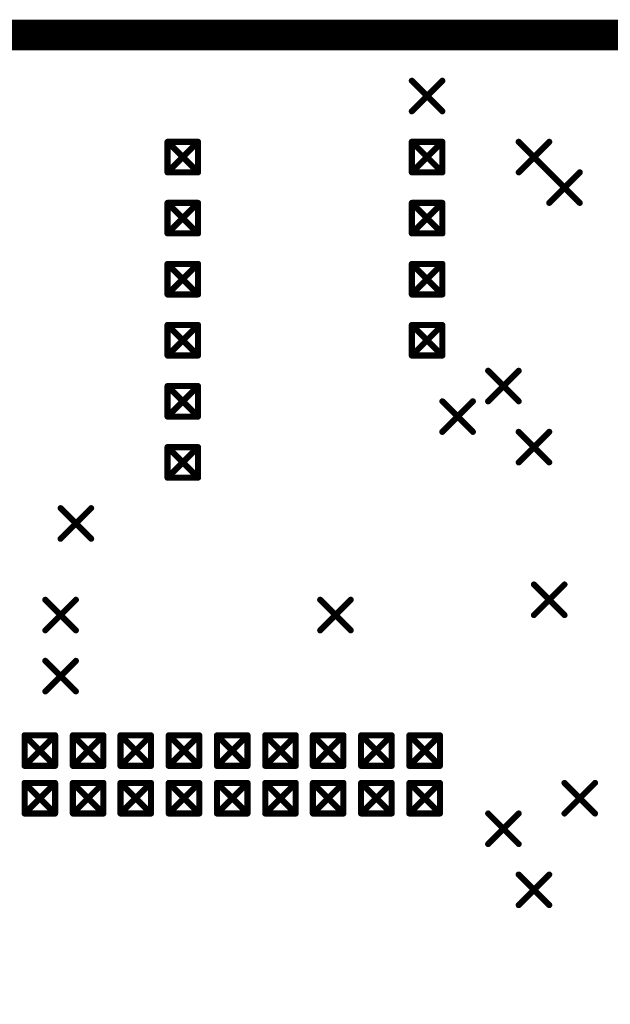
# Model space of a CAD drawing. Extents: x 0.17 to 7.45, y -1.34 to 4.7.
# Tile 6 of 13: x 1.98 to 2.95, y 3.08 to 4.7. Entities that reach past the tile are written whole.
import ezdxf

# ---------------------------------------------------------------- set-up
doc = ezdxf.new("R2010")
doc.units = 0

msp = doc.modelspace()

# ---------------------------------------------------------------- linework, layer by layer
at = {"const_width": 0.05}
msp.add_lwpolyline([(0.196, 0.171), (0.196, 4.671), (7.421, 4.671), (7.421, 0.171), (0.196, 0.171)], close=True, dxfattribs=at)
at = {"layer": 'DRD', "const_width": 0.01}
for points in [[(2.621, 4.596), (2.671, 4.546)], [(2.621, 4.546), (2.671, 4.596)], [(2.621, 4.596), (2.671, 4.546)], [(2.621, 4.546), (2.671, 4.596)], [(2.221, 4.496), (2.271, 4.446)], [(2.221, 4.446), (2.271, 4.496)], [(2.221, 4.496), (2.271, 4.496)], [(2.221, 4.446), (2.221, 4.496)], [(2.271, 4.496), (2.271, 4.446)], [(2.621, 4.496), (2.671, 4.446)], [(2.621, 4.446), (2.671, 4.496)], [(2.621, 4.496), (2.671, 4.496)], [(2.621, 4.446), (2.621, 4.496)], [(2.671, 4.496), (2.671, 4.446)], [(2.796, 4.496), (2.846, 4.446)], [(2.796, 4.446), (2.846, 4.496)], [(2.271, 4.446), (2.221, 4.446)], [(2.671, 4.446), (2.621, 4.446)], [(2.846, 4.446), (2.896, 4.396)], [(2.846, 4.396), (2.896, 4.446)], [(2.221, 4.396), (2.271, 4.346)], [(2.221, 4.346), (2.271, 4.396)], [(2.221, 4.396), (2.271, 4.396)], [(2.221, 4.346), (2.221, 4.396)], [(2.271, 4.396), (2.271, 4.346)], [(2.621, 4.396), (2.671, 4.346)], [(2.621, 4.346), (2.671, 4.396)], [(2.621, 4.396), (2.671, 4.396)], [(2.621, 4.346), (2.621, 4.396)], [(2.671, 4.396), (2.671, 4.346)], [(2.271, 4.346), (2.221, 4.346)], [(2.671, 4.346), (2.621, 4.346)], [(2.221, 4.296), (2.271, 4.246)], [(2.221, 4.246), (2.271, 4.296)], [(2.221, 4.296), (2.271, 4.296)], [(2.221, 4.246), (2.221, 4.296)], [(2.271, 4.296), (2.271, 4.246)], [(2.621, 4.296), (2.671, 4.246)], [(2.621, 4.246), (2.671, 4.296)], [(2.621, 4.296), (2.671, 4.296)], [(2.621, 4.246), (2.621, 4.296)], [(2.671, 4.296), (2.671, 4.246)], [(2.271, 4.246), (2.221, 4.246)], [(2.671, 4.246), (2.621, 4.246)], [(2.221, 4.196), (2.271, 4.146)], [(2.221, 4.146), (2.271, 4.196)], [(2.221, 4.196), (2.271, 4.196)], [(2.221, 4.146), (2.221, 4.196)], [(2.271, 4.196), (2.271, 4.146)], [(2.621, 4.196), (2.671, 4.146)], [(2.621, 4.146), (2.671, 4.196)], [(2.621, 4.196), (2.671, 4.196)], [(2.621, 4.146), (2.621, 4.196)], [(2.671, 4.196), (2.671, 4.146)], [(2.271, 4.146), (2.221, 4.146)], [(2.671, 4.146), (2.621, 4.146)], [(2.746, 4.121), (2.796, 4.071)], [(2.746, 4.071), (2.796, 4.121)], [(2.221, 4.096), (2.271, 4.046)], [(2.221, 4.046), (2.271, 4.096)], [(2.221, 4.096), (2.271, 4.096)], [(2.221, 4.046), (2.221, 4.096)], [(2.271, 4.096), (2.271, 4.046)], [(2.671, 4.071), (2.721, 4.021)], [(2.671, 4.021), (2.721, 4.071)], [(2.271, 4.046), (2.221, 4.046)], [(2.796, 4.021), (2.846, 3.971)], [(2.796, 3.971), (2.846, 4.021)], [(2.221, 3.996), (2.271, 3.946)], [(2.221, 3.946), (2.271, 3.996)], [(2.221, 3.996), (2.271, 3.996)], [(2.221, 3.946), (2.221, 3.996)], [(2.271, 3.996), (2.271, 3.946)], [(2.271, 3.946), (2.221, 3.946)], [(2.046, 3.896), (2.096, 3.846)], [(2.046, 3.846), (2.096, 3.896)], [(2.821, 3.771), (2.871, 3.721)], [(2.821, 3.721), (2.871, 3.771)], [(2.021, 3.746), (2.071, 3.696)], [(2.021, 3.696), (2.071, 3.746)], [(2.471, 3.746), (2.521, 3.696)], [(2.471, 3.696), (2.521, 3.746)], [(2.021, 3.646), (2.071, 3.596)], [(2.021, 3.596), (2.071, 3.646)], [(1.987, 3.524), (2.037, 3.474)], [(1.987, 3.474), (2.037, 3.524)], [(1.987, 3.524), (2.037, 3.524)], [(1.987, 3.474), (1.987, 3.524)], [(2.037, 3.524), (2.037, 3.474)], [(2.066, 3.524), (2.116, 3.474)], [(2.066, 3.474), (2.116, 3.524)], [(2.066, 3.524), (2.116, 3.524)], [(2.066, 3.474), (2.066, 3.524)], [(2.116, 3.524), (2.116, 3.474)], [(2.144, 3.524), (2.194, 3.474)], [(2.144, 3.474), (2.194, 3.524)], [(2.144, 3.524), (2.194, 3.524)], [(2.144, 3.474), (2.144, 3.524)], [(2.194, 3.524), (2.194, 3.474)], [(2.223, 3.524), (2.273, 3.474)], [(2.223, 3.474), (2.273, 3.524)], [(2.223, 3.524), (2.273, 3.524)], [(2.223, 3.474), (2.223, 3.524)], [(2.273, 3.524), (2.273, 3.474)], [(2.302, 3.524), (2.352, 3.474)], [(2.302, 3.474), (2.352, 3.524)], [(2.302, 3.524), (2.352, 3.524)], [(2.302, 3.474), (2.302, 3.524)], [(2.352, 3.524), (2.352, 3.474)], [(2.381, 3.524), (2.431, 3.474)], [(2.381, 3.474), (2.431, 3.524)], [(2.381, 3.524), (2.431, 3.524)], [(2.381, 3.474), (2.381, 3.524)], [(2.431, 3.524), (2.431, 3.474)], [(2.459, 3.524), (2.509, 3.474)], [(2.459, 3.474), (2.509, 3.524)], [(2.459, 3.524), (2.509, 3.524)], [(2.459, 3.474), (2.459, 3.524)], [(2.509, 3.524), (2.509, 3.474)], [(2.538, 3.524), (2.588, 3.474)], [(2.538, 3.474), (2.588, 3.524)], [(2.538, 3.524), (2.588, 3.524)], [(2.538, 3.474), (2.538, 3.524)], [(2.588, 3.524), (2.588, 3.474)], [(2.617, 3.524), (2.667, 3.474)], [(2.617, 3.474), (2.667, 3.524)], [(2.617, 3.524), (2.667, 3.524)], [(2.617, 3.474), (2.617, 3.524)], [(2.667, 3.524), (2.667, 3.474)], [(2.037, 3.474), (1.987, 3.474)], [(2.116, 3.474), (2.066, 3.474)], [(2.194, 3.474), (2.144, 3.474)], [(2.273, 3.474), (2.223, 3.474)], [(2.352, 3.474), (2.302, 3.474)], [(2.431, 3.474), (2.381, 3.474)], [(2.509, 3.474), (2.459, 3.474)], [(2.588, 3.474), (2.538, 3.474)], [(2.667, 3.474), (2.617, 3.474)], [(1.987, 3.446), (2.037, 3.396)], [(1.987, 3.396), (2.037, 3.446)], [(1.987, 3.446), (2.037, 3.446)], [(1.987, 3.396), (1.987, 3.446)], [(2.037, 3.446), (2.037, 3.396)], [(2.066, 3.446), (2.116, 3.396)], [(2.066, 3.396), (2.116, 3.446)], [(2.066, 3.446), (2.116, 3.446)], [(2.066, 3.396), (2.066, 3.446)], [(2.116, 3.446), (2.116, 3.396)], [(2.144, 3.446), (2.194, 3.396)], [(2.144, 3.396), (2.194, 3.446)], [(2.144, 3.446), (2.194, 3.446)], [(2.144, 3.396), (2.144, 3.446)], [(2.194, 3.446), (2.194, 3.396)], [(2.223, 3.446), (2.273, 3.396)], [(2.223, 3.396), (2.273, 3.446)], [(2.223, 3.446), (2.273, 3.446)], [(2.223, 3.396), (2.223, 3.446)], [(2.273, 3.446), (2.273, 3.396)], [(2.302, 3.446), (2.352, 3.396)], [(2.302, 3.396), (2.352, 3.446)], [(2.302, 3.446), (2.352, 3.446)], [(2.302, 3.396), (2.302, 3.446)], [(2.352, 3.446), (2.352, 3.396)], [(2.381, 3.446), (2.431, 3.396)], [(2.381, 3.396), (2.431, 3.446)], [(2.381, 3.446), (2.431, 3.446)], [(2.381, 3.396), (2.381, 3.446)], [(2.431, 3.446), (2.431, 3.396)], [(2.459, 3.446), (2.509, 3.396)], [(2.459, 3.396), (2.509, 3.446)], [(2.459, 3.446), (2.509, 3.446)], [(2.459, 3.396), (2.459, 3.446)], [(2.509, 3.446), (2.509, 3.396)], [(2.538, 3.446), (2.588, 3.396)], [(2.538, 3.396), (2.588, 3.446)], [(2.538, 3.446), (2.588, 3.446)], [(2.538, 3.396), (2.538, 3.446)], [(2.588, 3.446), (2.588, 3.396)], [(2.617, 3.446), (2.667, 3.396)], [(2.617, 3.396), (2.667, 3.446)], [(2.617, 3.446), (2.667, 3.446)], [(2.617, 3.396), (2.617, 3.446)], [(2.667, 3.446), (2.667, 3.396)], [(2.871, 3.446), (2.921, 3.396)], [(2.871, 3.396), (2.921, 3.446)], [(2.037, 3.396), (1.987, 3.396)], [(2.116, 3.396), (2.066, 3.396)], [(2.194, 3.396), (2.144, 3.396)], [(2.273, 3.396), (2.223, 3.396)], [(2.352, 3.396), (2.302, 3.396)], [(2.431, 3.396), (2.381, 3.396)], [(2.509, 3.396), (2.459, 3.396)], [(2.588, 3.396), (2.538, 3.396)], [(2.667, 3.396), (2.617, 3.396)], [(2.746, 3.396), (2.796, 3.346)], [(2.746, 3.346), (2.796, 3.396)], [(2.796, 3.296), (2.846, 3.246)], [(2.796, 3.246), (2.846, 3.296)]]:
    msp.add_lwpolyline(points, dxfattribs=at)
at = {"layer": 'DRD', "const_width": 0.005}
for points in [[(2.6185, 4.596, 1), (2.6235, 4.596, 1)], [(2.6185, 4.596, 1), (2.6235, 4.596, 1)], [(2.6685, 4.596, 1), (2.6735, 4.596, 1)], [(2.6685, 4.596, 1), (2.6735, 4.596, 1)], [(2.6185, 4.546, 1), (2.6235, 4.546, 1)], [(2.6185, 4.546, 1), (2.6235, 4.546, 1)], [(2.6685, 4.546, 1), (2.6735, 4.546, 1)], [(2.6685, 4.546, 1), (2.6735, 4.546, 1)], [(2.2185, 4.496, 1), (2.2235, 4.496, 1)], [(2.2185, 4.496, 1), (2.2235, 4.496, 1)], [(2.2185, 4.496, 1), (2.2235, 4.496, 1)], [(2.2685, 4.496, 1), (2.2735, 4.496, 1)], [(2.2685, 4.496, 1), (2.2735, 4.496, 1)], [(2.2685, 4.496, 1), (2.2735, 4.496, 1)], [(2.6185, 4.496, 1), (2.6235, 4.496, 1)], [(2.6185, 4.496, 1), (2.6235, 4.496, 1)], [(2.6185, 4.496, 1), (2.6235, 4.496, 1)], [(2.6685, 4.496, 1), (2.6735, 4.496, 1)], [(2.6685, 4.496, 1), (2.6735, 4.496, 1)], [(2.6685, 4.496, 1), (2.6735, 4.496, 1)], [(2.7935, 4.496, 1), (2.7985, 4.496, 1)], [(2.8435, 4.496, 1), (2.8485, 4.496, 1)], [(2.2185, 4.446, 1), (2.2235, 4.446, 1)], [(2.2185, 4.446, 1), (2.2235, 4.446, 1)], [(2.2185, 4.446, 1), (2.2235, 4.446, 1)], [(2.2685, 4.446, 1), (2.2735, 4.446, 1)], [(2.2685, 4.446, 1), (2.2735, 4.446, 1)], [(2.2685, 4.446, 1), (2.2735, 4.446, 1)], [(2.6185, 4.446, 1), (2.6235, 4.446, 1)], [(2.6185, 4.446, 1), (2.6235, 4.446, 1)], [(2.6185, 4.446, 1), (2.6235, 4.446, 1)], [(2.6685, 4.446, 1), (2.6735, 4.446, 1)], [(2.6685, 4.446, 1), (2.6735, 4.446, 1)], [(2.6685, 4.446, 1), (2.6735, 4.446, 1)], [(2.7935, 4.446, 1), (2.7985, 4.446, 1)], [(2.8435, 4.446, 1), (2.8485, 4.446, 1)], [(2.8435, 4.446, 1), (2.8485, 4.446, 1)], [(2.8935, 4.446, 1), (2.8985, 4.446, 1)], [(2.2185, 4.396, 1), (2.2235, 4.396, 1)], [(2.2185, 4.396, 1), (2.2235, 4.396, 1)], [(2.2185, 4.396, 1), (2.2235, 4.396, 1)], [(2.2685, 4.396, 1), (2.2735, 4.396, 1)], [(2.2685, 4.396, 1), (2.2735, 4.396, 1)], [(2.2685, 4.396, 1), (2.2735, 4.396, 1)], [(2.6185, 4.396, 1), (2.6235, 4.396, 1)], [(2.6185, 4.396, 1), (2.6235, 4.396, 1)], [(2.6185, 4.396, 1), (2.6235, 4.396, 1)], [(2.6685, 4.396, 1), (2.6735, 4.396, 1)], [(2.6685, 4.396, 1), (2.6735, 4.396, 1)], [(2.6685, 4.396, 1), (2.6735, 4.396, 1)], [(2.8435, 4.396, 1), (2.8485, 4.396, 1)], [(2.8935, 4.396, 1), (2.8985, 4.396, 1)], [(2.2185, 4.346, 1), (2.2235, 4.346, 1)], [(2.2185, 4.346, 1), (2.2235, 4.346, 1)], [(2.2185, 4.346, 1), (2.2235, 4.346, 1)], [(2.2685, 4.346, 1), (2.2735, 4.346, 1)], [(2.2685, 4.346, 1), (2.2735, 4.346, 1)], [(2.2685, 4.346, 1), (2.2735, 4.346, 1)], [(2.6185, 4.346, 1), (2.6235, 4.346, 1)], [(2.6185, 4.346, 1), (2.6235, 4.346, 1)], [(2.6185, 4.346, 1), (2.6235, 4.346, 1)], [(2.6685, 4.346, 1), (2.6735, 4.346, 1)], [(2.6685, 4.346, 1), (2.6735, 4.346, 1)], [(2.6685, 4.346, 1), (2.6735, 4.346, 1)], [(2.2185, 4.296, 1), (2.2235, 4.296, 1)], [(2.2185, 4.296, 1), (2.2235, 4.296, 1)], [(2.2185, 4.296, 1), (2.2235, 4.296, 1)], [(2.2685, 4.296, 1), (2.2735, 4.296, 1)], [(2.2685, 4.296, 1), (2.2735, 4.296, 1)], [(2.2685, 4.296, 1), (2.2735, 4.296, 1)], [(2.6185, 4.296, 1), (2.6235, 4.296, 1)], [(2.6185, 4.296, 1), (2.6235, 4.296, 1)], [(2.6185, 4.296, 1), (2.6235, 4.296, 1)], [(2.6685, 4.296, 1), (2.6735, 4.296, 1)], [(2.6685, 4.296, 1), (2.6735, 4.296, 1)], [(2.6685, 4.296, 1), (2.6735, 4.296, 1)], [(2.2185, 4.246, 1), (2.2235, 4.246, 1)], [(2.2185, 4.246, 1), (2.2235, 4.246, 1)], [(2.2185, 4.246, 1), (2.2235, 4.246, 1)], [(2.2685, 4.246, 1), (2.2735, 4.246, 1)], [(2.2685, 4.246, 1), (2.2735, 4.246, 1)], [(2.2685, 4.246, 1), (2.2735, 4.246, 1)], [(2.6185, 4.246, 1), (2.6235, 4.246, 1)], [(2.6185, 4.246, 1), (2.6235, 4.246, 1)], [(2.6185, 4.246, 1), (2.6235, 4.246, 1)], [(2.6685, 4.246, 1), (2.6735, 4.246, 1)], [(2.6685, 4.246, 1), (2.6735, 4.246, 1)], [(2.6685, 4.246, 1), (2.6735, 4.246, 1)], [(2.2185, 4.196, 1), (2.2235, 4.196, 1)], [(2.2185, 4.196, 1), (2.2235, 4.196, 1)], [(2.2185, 4.196, 1), (2.2235, 4.196, 1)], [(2.2685, 4.196, 1), (2.2735, 4.196, 1)], [(2.2685, 4.196, 1), (2.2735, 4.196, 1)], [(2.2685, 4.196, 1), (2.2735, 4.196, 1)], [(2.6185, 4.196, 1), (2.6235, 4.196, 1)], [(2.6185, 4.196, 1), (2.6235, 4.196, 1)], [(2.6185, 4.196, 1), (2.6235, 4.196, 1)], [(2.6685, 4.196, 1), (2.6735, 4.196, 1)], [(2.6685, 4.196, 1), (2.6735, 4.196, 1)], [(2.6685, 4.196, 1), (2.6735, 4.196, 1)], [(2.2185, 4.146, 1), (2.2235, 4.146, 1)], [(2.2185, 4.146, 1), (2.2235, 4.146, 1)], [(2.2185, 4.146, 1), (2.2235, 4.146, 1)], [(2.2685, 4.146, 1), (2.2735, 4.146, 1)], [(2.2685, 4.146, 1), (2.2735, 4.146, 1)], [(2.2685, 4.146, 1), (2.2735, 4.146, 1)], [(2.6185, 4.146, 1), (2.6235, 4.146, 1)], [(2.6185, 4.146, 1), (2.6235, 4.146, 1)], [(2.6185, 4.146, 1), (2.6235, 4.146, 1)], [(2.6685, 4.146, 1), (2.6735, 4.146, 1)], [(2.6685, 4.146, 1), (2.6735, 4.146, 1)], [(2.6685, 4.146, 1), (2.6735, 4.146, 1)], [(2.7435, 4.121, 1), (2.7485, 4.121, 1)], [(2.7935, 4.121, 1), (2.7985, 4.121, 1)], [(2.2185, 4.096, 1), (2.2235, 4.096, 1)], [(2.2185, 4.096, 1), (2.2235, 4.096, 1)], [(2.2185, 4.096, 1), (2.2235, 4.096, 1)], [(2.2685, 4.096, 1), (2.2735, 4.096, 1)], [(2.2685, 4.096, 1), (2.2735, 4.096, 1)], [(2.2685, 4.096, 1), (2.2735, 4.096, 1)], [(2.6685, 4.071, 1), (2.6735, 4.071, 1)], [(2.7185, 4.071, 1), (2.7235, 4.071, 1)], [(2.7435, 4.071, 1), (2.7485, 4.071, 1)], [(2.7935, 4.071, 1), (2.7985, 4.071, 1)], [(2.2185, 4.046, 1), (2.2235, 4.046, 1)], [(2.2185, 4.046, 1), (2.2235, 4.046, 1)], [(2.2185, 4.046, 1), (2.2235, 4.046, 1)], [(2.2685, 4.046, 1), (2.2735, 4.046, 1)], [(2.2685, 4.046, 1), (2.2735, 4.046, 1)], [(2.2685, 4.046, 1), (2.2735, 4.046, 1)], [(2.6685, 4.021, 1), (2.6735, 4.021, 1)], [(2.7185, 4.021, 1), (2.7235, 4.021, 1)], [(2.7935, 4.021, 1), (2.7985, 4.021, 1)], [(2.8435, 4.021, 1), (2.8485, 4.021, 1)], [(2.2185, 3.996, 1), (2.2235, 3.996, 1)], [(2.2185, 3.996, 1), (2.2235, 3.996, 1)], [(2.2185, 3.996, 1), (2.2235, 3.996, 1)], [(2.2685, 3.996, 1), (2.2735, 3.996, 1)], [(2.2685, 3.996, 1), (2.2735, 3.996, 1)], [(2.2685, 3.996, 1), (2.2735, 3.996, 1)], [(2.7935, 3.971, 1), (2.7985, 3.971, 1)], [(2.8435, 3.971, 1), (2.8485, 3.971, 1)], [(2.2185, 3.946, 1), (2.2235, 3.946, 1)], [(2.2185, 3.946, 1), (2.2235, 3.946, 1)], [(2.2185, 3.946, 1), (2.2235, 3.946, 1)], [(2.2685, 3.946, 1), (2.2735, 3.946, 1)], [(2.2685, 3.946, 1), (2.2735, 3.946, 1)], [(2.2685, 3.946, 1), (2.2735, 3.946, 1)], [(2.0435, 3.896, 1), (2.0485, 3.896, 1)], [(2.0935, 3.896, 1), (2.0985, 3.896, 1)], [(2.0435, 3.846, 1), (2.0485, 3.846, 1)], [(2.0935, 3.846, 1), (2.0985, 3.846, 1)], [(2.8185, 3.771, 1), (2.8235, 3.771, 1)], [(2.8685, 3.771, 1), (2.8735, 3.771, 1)], [(2.0185, 3.746, 1), (2.0235, 3.746, 1)], [(2.0685, 3.746, 1), (2.0735, 3.746, 1)], [(2.4685, 3.746, 1), (2.4735, 3.746, 1)], [(2.5185, 3.746, 1), (2.5235, 3.746, 1)], [(2.8185, 3.721, 1), (2.8235, 3.721, 1)], [(2.8685, 3.721, 1), (2.8735, 3.721, 1)], [(2.0185, 3.696, 1), (2.0235, 3.696, 1)], [(2.0685, 3.696, 1), (2.0735, 3.696, 1)], [(2.4685, 3.696, 1), (2.4735, 3.696, 1)], [(2.5185, 3.696, 1), (2.5235, 3.696, 1)], [(2.0185, 3.646, 1), (2.0235, 3.646, 1)], [(2.0685, 3.646, 1), (2.0735, 3.646, 1)], [(2.0185, 3.596, 1), (2.0235, 3.596, 1)], [(2.0685, 3.596, 1), (2.0735, 3.596, 1)], [(1.9845, 3.524, 1), (1.9895, 3.524, 1)], [(1.9845, 3.524, 1), (1.9895, 3.524, 1)], [(1.9845, 3.524, 1), (1.9895, 3.524, 1)], [(2.0345, 3.524, 1), (2.0395, 3.524, 1)], [(2.0345, 3.524, 1), (2.0395, 3.524, 1)], [(2.0345, 3.524, 1), (2.0395, 3.524, 1)], [(2.0635, 3.524, 1), (2.0685, 3.524, 1)], [(2.0635, 3.524, 1), (2.0685, 3.524, 1)], [(2.0635, 3.524, 1), (2.0685, 3.524, 1)], [(2.1135, 3.524, 1), (2.1185, 3.524, 1)], [(2.1135, 3.524, 1), (2.1185, 3.524, 1)], [(2.1135, 3.524, 1), (2.1185, 3.524, 1)], [(2.1415, 3.524, 1), (2.1465, 3.524, 1)], [(2.1415, 3.524, 1), (2.1465, 3.524, 1)], [(2.1415, 3.524, 1), (2.1465, 3.524, 1)], [(2.1915, 3.524, 1), (2.1965, 3.524, 1)], [(2.1915, 3.524, 1), (2.1965, 3.524, 1)], [(2.1915, 3.524, 1), (2.1965, 3.524, 1)], [(2.2205, 3.524, 1), (2.2255, 3.524, 1)], [(2.2205, 3.524, 1), (2.2255, 3.524, 1)], [(2.2205, 3.524, 1), (2.2255, 3.524, 1)], [(2.2705, 3.524, 1), (2.2755, 3.524, 1)], [(2.2705, 3.524, 1), (2.2755, 3.524, 1)], [(2.2705, 3.524, 1), (2.2755, 3.524, 1)], [(2.2995, 3.524, 1), (2.3045, 3.524, 1)], [(2.2995, 3.524, 1), (2.3045, 3.524, 1)], [(2.2995, 3.524, 1), (2.3045, 3.524, 1)], [(2.3495, 3.524, 1), (2.3545, 3.524, 1)], [(2.3495, 3.524, 1), (2.3545, 3.524, 1)], [(2.3495, 3.524, 1), (2.3545, 3.524, 1)], [(2.3785, 3.524, 1), (2.3835, 3.524, 1)], [(2.3785, 3.524, 1), (2.3835, 3.524, 1)], [(2.3785, 3.524, 1), (2.3835, 3.524, 1)], [(2.4285, 3.524, 1), (2.4335, 3.524, 1)], [(2.4285, 3.524, 1), (2.4335, 3.524, 1)], [(2.4285, 3.524, 1), (2.4335, 3.524, 1)], [(2.4565, 3.524, 1), (2.4615, 3.524, 1)], [(2.4565, 3.524, 1), (2.4615, 3.524, 1)], [(2.4565, 3.524, 1), (2.4615, 3.524, 1)], [(2.5065, 3.524, 1), (2.5115, 3.524, 1)], [(2.5065, 3.524, 1), (2.5115, 3.524, 1)], [(2.5065, 3.524, 1), (2.5115, 3.524, 1)], [(2.5355, 3.524, 1), (2.5405, 3.524, 1)], [(2.5355, 3.524, 1), (2.5405, 3.524, 1)], [(2.5355, 3.524, 1), (2.5405, 3.524, 1)], [(2.5855, 3.524, 1), (2.5905, 3.524, 1)], [(2.5855, 3.524, 1), (2.5905, 3.524, 1)], [(2.5855, 3.524, 1), (2.5905, 3.524, 1)], [(2.6145, 3.524, 1), (2.6195, 3.524, 1)], [(2.6145, 3.524, 1), (2.6195, 3.524, 1)], [(2.6145, 3.524, 1), (2.6195, 3.524, 1)], [(2.6645, 3.524, 1), (2.6695, 3.524, 1)], [(2.6645, 3.524, 1), (2.6695, 3.524, 1)], [(2.6645, 3.524, 1), (2.6695, 3.524, 1)], [(1.9845, 3.474, 1), (1.9895, 3.474, 1)], [(1.9845, 3.474, 1), (1.9895, 3.474, 1)], [(1.9845, 3.474, 1), (1.9895, 3.474, 1)], [(2.0345, 3.474, 1), (2.0395, 3.474, 1)], [(2.0345, 3.474, 1), (2.0395, 3.474, 1)], [(2.0345, 3.474, 1), (2.0395, 3.474, 1)], [(2.0635, 3.474, 1), (2.0685, 3.474, 1)], [(2.0635, 3.474, 1), (2.0685, 3.474, 1)], [(2.0635, 3.474, 1), (2.0685, 3.474, 1)], [(2.1135, 3.474, 1), (2.1185, 3.474, 1)], [(2.1135, 3.474, 1), (2.1185, 3.474, 1)], [(2.1135, 3.474, 1), (2.1185, 3.474, 1)], [(2.1415, 3.474, 1), (2.1465, 3.474, 1)], [(2.1415, 3.474, 1), (2.1465, 3.474, 1)], [(2.1415, 3.474, 1), (2.1465, 3.474, 1)], [(2.1915, 3.474, 1), (2.1965, 3.474, 1)], [(2.1915, 3.474, 1), (2.1965, 3.474, 1)], [(2.1915, 3.474, 1), (2.1965, 3.474, 1)], [(2.2205, 3.474, 1), (2.2255, 3.474, 1)], [(2.2205, 3.474, 1), (2.2255, 3.474, 1)], [(2.2205, 3.474, 1), (2.2255, 3.474, 1)], [(2.2705, 3.474, 1), (2.2755, 3.474, 1)], [(2.2705, 3.474, 1), (2.2755, 3.474, 1)], [(2.2705, 3.474, 1), (2.2755, 3.474, 1)], [(2.2995, 3.474, 1), (2.3045, 3.474, 1)], [(2.2995, 3.474, 1), (2.3045, 3.474, 1)], [(2.2995, 3.474, 1), (2.3045, 3.474, 1)], [(2.3495, 3.474, 1), (2.3545, 3.474, 1)], [(2.3495, 3.474, 1), (2.3545, 3.474, 1)], [(2.3495, 3.474, 1), (2.3545, 3.474, 1)], [(2.3785, 3.474, 1), (2.3835, 3.474, 1)], [(2.3785, 3.474, 1), (2.3835, 3.474, 1)], [(2.3785, 3.474, 1), (2.3835, 3.474, 1)], [(2.4285, 3.474, 1), (2.4335, 3.474, 1)], [(2.4285, 3.474, 1), (2.4335, 3.474, 1)], [(2.4285, 3.474, 1), (2.4335, 3.474, 1)], [(2.4565, 3.474, 1), (2.4615, 3.474, 1)], [(2.4565, 3.474, 1), (2.4615, 3.474, 1)], [(2.4565, 3.474, 1), (2.4615, 3.474, 1)], [(2.5065, 3.474, 1), (2.5115, 3.474, 1)], [(2.5065, 3.474, 1), (2.5115, 3.474, 1)], [(2.5065, 3.474, 1), (2.5115, 3.474, 1)], [(2.5355, 3.474, 1), (2.5405, 3.474, 1)], [(2.5355, 3.474, 1), (2.5405, 3.474, 1)], [(2.5355, 3.474, 1), (2.5405, 3.474, 1)], [(2.5855, 3.474, 1), (2.5905, 3.474, 1)], [(2.5855, 3.474, 1), (2.5905, 3.474, 1)], [(2.5855, 3.474, 1), (2.5905, 3.474, 1)], [(2.6145, 3.474, 1), (2.6195, 3.474, 1)], [(2.6145, 3.474, 1), (2.6195, 3.474, 1)], [(2.6145, 3.474, 1), (2.6195, 3.474, 1)], [(2.6645, 3.474, 1), (2.6695, 3.474, 1)], [(2.6645, 3.474, 1), (2.6695, 3.474, 1)], [(2.6645, 3.474, 1), (2.6695, 3.474, 1)], [(1.9845, 3.446, 1), (1.9895, 3.446, 1)], [(1.9845, 3.446, 1), (1.9895, 3.446, 1)], [(1.9845, 3.446, 1), (1.9895, 3.446, 1)], [(2.0345, 3.446, 1), (2.0395, 3.446, 1)], [(2.0345, 3.446, 1), (2.0395, 3.446, 1)], [(2.0345, 3.446, 1), (2.0395, 3.446, 1)], [(2.0635, 3.446, 1), (2.0685, 3.446, 1)], [(2.0635, 3.446, 1), (2.0685, 3.446, 1)], [(2.0635, 3.446, 1), (2.0685, 3.446, 1)], [(2.1135, 3.446, 1), (2.1185, 3.446, 1)], [(2.1135, 3.446, 1), (2.1185, 3.446, 1)], [(2.1135, 3.446, 1), (2.1185, 3.446, 1)], [(2.1415, 3.446, 1), (2.1465, 3.446, 1)], [(2.1415, 3.446, 1), (2.1465, 3.446, 1)], [(2.1415, 3.446, 1), (2.1465, 3.446, 1)], [(2.1915, 3.446, 1), (2.1965, 3.446, 1)], [(2.1915, 3.446, 1), (2.1965, 3.446, 1)], [(2.1915, 3.446, 1), (2.1965, 3.446, 1)], [(2.2205, 3.446, 1), (2.2255, 3.446, 1)], [(2.2205, 3.446, 1), (2.2255, 3.446, 1)], [(2.2205, 3.446, 1), (2.2255, 3.446, 1)], [(2.2705, 3.446, 1), (2.2755, 3.446, 1)], [(2.2705, 3.446, 1), (2.2755, 3.446, 1)], [(2.2705, 3.446, 1), (2.2755, 3.446, 1)], [(2.2995, 3.446, 1), (2.3045, 3.446, 1)], [(2.2995, 3.446, 1), (2.3045, 3.446, 1)], [(2.2995, 3.446, 1), (2.3045, 3.446, 1)], [(2.3495, 3.446, 1), (2.3545, 3.446, 1)], [(2.3495, 3.446, 1), (2.3545, 3.446, 1)], [(2.3495, 3.446, 1), (2.3545, 3.446, 1)], [(2.3785, 3.446, 1), (2.3835, 3.446, 1)], [(2.3785, 3.446, 1), (2.3835, 3.446, 1)], [(2.3785, 3.446, 1), (2.3835, 3.446, 1)], [(2.4285, 3.446, 1), (2.4335, 3.446, 1)], [(2.4285, 3.446, 1), (2.4335, 3.446, 1)], [(2.4285, 3.446, 1), (2.4335, 3.446, 1)], [(2.4565, 3.446, 1), (2.4615, 3.446, 1)], [(2.4565, 3.446, 1), (2.4615, 3.446, 1)], [(2.4565, 3.446, 1), (2.4615, 3.446, 1)], [(2.5065, 3.446, 1), (2.5115, 3.446, 1)], [(2.5065, 3.446, 1), (2.5115, 3.446, 1)], [(2.5065, 3.446, 1), (2.5115, 3.446, 1)], [(2.5355, 3.446, 1), (2.5405, 3.446, 1)], [(2.5355, 3.446, 1), (2.5405, 3.446, 1)], [(2.5355, 3.446, 1), (2.5405, 3.446, 1)], [(2.5855, 3.446, 1), (2.5905, 3.446, 1)], [(2.5855, 3.446, 1), (2.5905, 3.446, 1)], [(2.5855, 3.446, 1), (2.5905, 3.446, 1)], [(2.6145, 3.446, 1), (2.6195, 3.446, 1)], [(2.6145, 3.446, 1), (2.6195, 3.446, 1)], [(2.6145, 3.446, 1), (2.6195, 3.446, 1)], [(2.6645, 3.446, 1), (2.6695, 3.446, 1)], [(2.6645, 3.446, 1), (2.6695, 3.446, 1)], [(2.6645, 3.446, 1), (2.6695, 3.446, 1)], [(2.8685, 3.446, 1), (2.8735, 3.446, 1)], [(2.9185, 3.446, 1), (2.9235, 3.446, 1)], [(1.9845, 3.396, 1), (1.9895, 3.396, 1)], [(1.9845, 3.396, 1), (1.9895, 3.396, 1)], [(1.9845, 3.396, 1), (1.9895, 3.396, 1)], [(2.0345, 3.396, 1), (2.0395, 3.396, 1)], [(2.0345, 3.396, 1), (2.0395, 3.396, 1)], [(2.0345, 3.396, 1), (2.0395, 3.396, 1)], [(2.0635, 3.396, 1), (2.0685, 3.396, 1)], [(2.0635, 3.396, 1), (2.0685, 3.396, 1)], [(2.0635, 3.396, 1), (2.0685, 3.396, 1)], [(2.1135, 3.396, 1), (2.1185, 3.396, 1)], [(2.1135, 3.396, 1), (2.1185, 3.396, 1)], [(2.1135, 3.396, 1), (2.1185, 3.396, 1)], [(2.1415, 3.396, 1), (2.1465, 3.396, 1)], [(2.1415, 3.396, 1), (2.1465, 3.396, 1)], [(2.1415, 3.396, 1), (2.1465, 3.396, 1)], [(2.1915, 3.396, 1), (2.1965, 3.396, 1)], [(2.1915, 3.396, 1), (2.1965, 3.396, 1)], [(2.1915, 3.396, 1), (2.1965, 3.396, 1)], [(2.2205, 3.396, 1), (2.2255, 3.396, 1)], [(2.2205, 3.396, 1), (2.2255, 3.396, 1)], [(2.2205, 3.396, 1), (2.2255, 3.396, 1)], [(2.2705, 3.396, 1), (2.2755, 3.396, 1)], [(2.2705, 3.396, 1), (2.2755, 3.396, 1)], [(2.2705, 3.396, 1), (2.2755, 3.396, 1)], [(2.2995, 3.396, 1), (2.3045, 3.396, 1)], [(2.2995, 3.396, 1), (2.3045, 3.396, 1)], [(2.2995, 3.396, 1), (2.3045, 3.396, 1)], [(2.3495, 3.396, 1), (2.3545, 3.396, 1)], [(2.3495, 3.396, 1), (2.3545, 3.396, 1)], [(2.3495, 3.396, 1), (2.3545, 3.396, 1)], [(2.3785, 3.396, 1), (2.3835, 3.396, 1)], [(2.3785, 3.396, 1), (2.3835, 3.396, 1)], [(2.3785, 3.396, 1), (2.3835, 3.396, 1)], [(2.4285, 3.396, 1), (2.4335, 3.396, 1)], [(2.4285, 3.396, 1), (2.4335, 3.396, 1)], [(2.4285, 3.396, 1), (2.4335, 3.396, 1)], [(2.4565, 3.396, 1), (2.4615, 3.396, 1)], [(2.4565, 3.396, 1), (2.4615, 3.396, 1)], [(2.4565, 3.396, 1), (2.4615, 3.396, 1)], [(2.5065, 3.396, 1), (2.5115, 3.396, 1)], [(2.5065, 3.396, 1), (2.5115, 3.396, 1)], [(2.5065, 3.396, 1), (2.5115, 3.396, 1)], [(2.5355, 3.396, 1), (2.5405, 3.396, 1)], [(2.5355, 3.396, 1), (2.5405, 3.396, 1)], [(2.5355, 3.396, 1), (2.5405, 3.396, 1)], [(2.5855, 3.396, 1), (2.5905, 3.396, 1)], [(2.5855, 3.396, 1), (2.5905, 3.396, 1)], [(2.5855, 3.396, 1), (2.5905, 3.396, 1)], [(2.6145, 3.396, 1), (2.6195, 3.396, 1)], [(2.6145, 3.396, 1), (2.6195, 3.396, 1)], [(2.6145, 3.396, 1), (2.6195, 3.396, 1)], [(2.6645, 3.396, 1), (2.6695, 3.396, 1)], [(2.6645, 3.396, 1), (2.6695, 3.396, 1)], [(2.6645, 3.396, 1), (2.6695, 3.396, 1)], [(2.7435, 3.396, 1), (2.7485, 3.396, 1)], [(2.7935, 3.396, 1), (2.7985, 3.396, 1)], [(2.8685, 3.396, 1), (2.8735, 3.396, 1)], [(2.9185, 3.396, 1), (2.9235, 3.396, 1)], [(2.7435, 3.346, 1), (2.7485, 3.346, 1)], [(2.7935, 3.346, 1), (2.7985, 3.346, 1)], [(2.7935, 3.296, 1), (2.7985, 3.296, 1)], [(2.8435, 3.296, 1), (2.8485, 3.296, 1)], [(2.7935, 3.246, 1), (2.7985, 3.246, 1)], [(2.8435, 3.246, 1), (2.8485, 3.246, 1)]]:
    msp.add_lwpolyline(points, format="xyb", close=True, dxfattribs=at)

doc.saveas('drawing.dxf')
